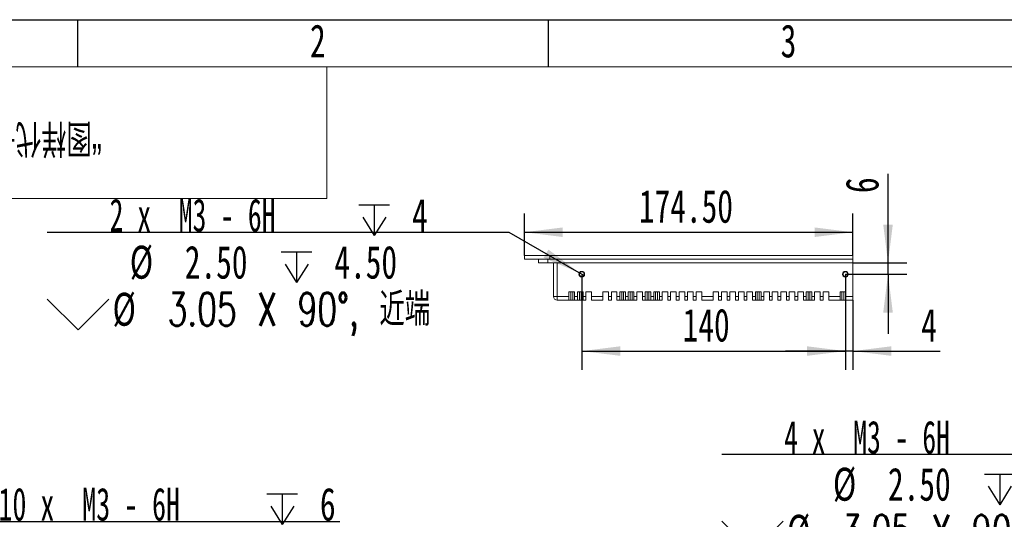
# Model space of a CAD drawing. Header units: millimetres. Extents: x 0 to 658, y -2 to 210.
# Tile 4 of 11: x 52 to 157, y 157 to 210. Entities that reach past the tile are written whole.
import ezdxf

# ---------------------------------------------------------------- set-up
doc = ezdxf.new("R2010")
doc.units = ezdxf.units.MM
doc.layers.add('图框', color=7, linetype='Continuous')
doc.layers.add('粗实线层', color=7, linetype='Continuous', lineweight=15)
doc.styles.add('SLDTEXTSTYLE0', font='TXT', dxfattribs={"width": 0.7})
doc.styles.add('SLDTEXTSTYLE1', font='TXT', dxfattribs={"width": 0.7, "bigfont": 'bigfont'})
doc.styles.add('SLDTEXTSTYLE5', font='TXT', dxfattribs={"width": 0.616667})
doc.styles.add('SLDTEXTSTYLE6', font='TXT', dxfattribs={"width": 0.623077})
doc.dimstyles.new('SLDDIMSTYLE0', dxfattribs={"dimtxt": 3.5, "dimasz": 4.08, "dimexe": 0, "dimexo": 0.0625, "dimgap": 0.875, "dimtad": 2, "dimlfac": 5, "dimrnd": 1e-09, "dimzin": 12, "dimdsep": 46, "dimtxsty": 'SLDTEXTSTYLE0', "dimsah": 1, "dimcen": 0.09, "dimadec": 0, "dimazin": 3, "dimtfac": 1, "dimtofl": 0, "dimtmove": 0, "dimatfit": 3, "dimfxl": 0, "dimfrac": 2, "dimtolj": 1, "dimtzin": 12, "dimarcsym": 0})
doc.dimstyles.new('SLDDIMSTYLE1', dxfattribs={"dimtxt": 3.5, "dimasz": 4.08, "dimexe": 0, "dimexo": 0.0625, "dimgap": 0.875, "dimtad": 0, "dimtih": 1, "dimtoh": 1, "dimdec": 6, "dimlfac": 5, "dimrnd": 1e-09, "dimzin": 12, "dimdsep": 46, "dimtxsty": 'SLDTEXTSTYLE0', "dimblk1": 'NONE', "dimsah": 1, "dimcen": 0, "dimadec": 0, "dimazin": 3, "dimtfac": 1, "dimtmove": 0, "dimatfit": 3, "dimldrblk": 'NONE', "dimfxl": 0, "dimfrac": 2, "dimtolj": 1, "dimtzin": 12, "dimarcsym": 0})
doc.dimstyles.new('SLDDIMSTYLE2', dxfattribs={"dimtxt": 3.5, "dimasz": 4.08, "dimexe": 0, "dimexo": 0.0625, "dimgap": 0.875, "dimtad": 2, "dimlfac": 5, "dimrnd": 1e-09, "dimzin": 12, "dimdsep": 46, "dimtxsty": 'SLDTEXTSTYLE0', "dimsah": 1, "dimcen": 0.09, "dimadec": 0, "dimazin": 3, "dimtfac": 1, "dimtmove": 0, "dimatfit": 0, "dimfxl": 0, "dimfrac": 2, "dimtolj": 1, "dimtzin": 12, "dimarcsym": 0})
doc.dimstyles.new('SLDDIMSTYLE4', dxfattribs={"dimtxt": 3.5, "dimasz": 4.08, "dimexe": 0, "dimexo": 0.0625, "dimgap": 0.875, "dimtad": 2, "dimlfac": 5, "dimrnd": 1e-09, "dimzin": 4, "dimdsep": 46, "dimtxsty": 'SLDTEXTSTYLE0', "dimsah": 1, "dimcen": 0.09, "dimadec": 0, "dimazin": 1, "dimtfac": 1, "dimtofl": 0, "dimtmove": 0, "dimatfit": 3, "dimfxl": 0, "dimfrac": 2, "dimtolj": 1, "dimtzin": 12, "dimarcsym": 0})

# ---------------------------------------------------------------- blocks, each defined once
blk = doc.blocks.new('SW_SYMBOL_HOLE_DEPTH')
at = {"layer": '图框', "color": 0}
for p, q in [((0, 875), (800, 875)), ((400, 875), (400, 75)), ((100, 555), (400, 75)), ((700, 555), (400, 75))]:
    blk.add_line(p, q, dxfattribs=at)
blk = doc.blocks.new('_D_19')
at = {"layer": '图框'}
for p, q in [((38.89, 147.07), (48.53, 156.69)), ((48.53, 156.69), (86.37, 156.69)), ((38.54, 146.71), (38.89, 147.07))]:
    blk.add_line(p, q, dxfattribs=at)
blk.add_solid([(38.89, 147.07), (42.14, 149.59), (41.42, 150.31)], dxfattribs=at)
at = {"layer": '图框', "xscale": 0.004072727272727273, "yscale": 0.004072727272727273, "zscale": 0.004072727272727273}
for p in [(78.63, 156.05), (69.37, 151.05)]:
    blk.add_blockref('SW_SYMBOL_HOLE_DEPTH', p, dxfattribs=at)
at = {"layer": '图框', "char_height": 3.5, "attachment_point": 1}
for s, insert, style in [('10 x  M3 - 6H', (50.12, 160.28), 'SLDTEXTSTYLE6'), ('6', (84.27, 160.28), 'SLDTEXTSTYLE0'), ('%%c', (53.28, 155.28), 'SLDTEXTSTYLE0'), ('2.50', (59.11, 155.28), 'SLDTEXTSTYLE0'), ('6.50', (75, 155.28), 'SLDTEXTSTYLE0')]:
    blk.add_mtext(s, dxfattribs=dict(at, insert=insert, style=style))
blk = doc.blocks.new('_NONE')
blk = doc.blocks.new('SW_SYMBOL_HOLE_SINK')
at = {"layer": '图框', "color": 0}
for p, q in [((0, 875), (800, 75)), ((800, 75), (1600, 875))]:
    blk.add_line(p, q, dxfattribs=at)
blk = doc.blocks.new('_D_31')
at = {"layer": '图框'}
for p, q in [((104.36, 187.4), (55.31, 187.4)), ((111.82, 183.11), (104.36, 187.4)), ((112.35, 182.81), (111.82, 183.11))]:
    blk.add_line(p, q, dxfattribs=at)
blk.add_solid([(111.82, 183.11), (108.54, 185.58), (108.03, 184.7)], dxfattribs=at)
at = {"layer": '图框', "xscale": 0.004072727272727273, "yscale": 0.004072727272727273, "zscale": 0.004072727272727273}
for name, p in [('SW_SYMBOL_HOLE_DEPTH', (88.41, 186.76)), ('SW_SYMBOL_HOLE_DEPTH', (80.16, 181.76)), ('SW_SYMBOL_HOLE_SINK', (55.31, 176.76))]:
    blk.add_blockref(name, p, dxfattribs=at)
at = {"layer": '图框', "char_height": 3.5, "attachment_point": 1}
for s, insert, style in [('2 x  M3 - 6H', (61.93, 190.99), 'SLDTEXTSTYLE5'), ('4', (94.05, 190.99), 'SLDTEXTSTYLE0'), ('%%c', (64.07, 185.99), 'SLDTEXTSTYLE0'), ('2.50', (69.91, 185.99), 'SLDTEXTSTYLE0'), ('4.50', (85.8, 185.99), 'SLDTEXTSTYLE0'), ('%%c', (62.24, 180.99), 'SLDTEXTSTYLE0'), ('3.05 X 90\\M+1818B, \\M+18BDF\\M+1925B', (68.08, 180.99), 'SLDTEXTSTYLE1')]:
    blk.add_mtext(s, dxfattribs=dict(at, insert=insert, style=style))
blk = doc.blocks.new('_D_32')
at = {"layer": '图框'}
for p, q in [((105.99, 184.96), (105.99, 189.42)), ((140.89, 184.96), (140.89, 189.42)), ((105.99, 187.42), (140.89, 187.42))]:
    blk.add_line(p, q, dxfattribs=at)
for points in [[(105.99, 187.42), (110.07, 186.91), (110.07, 187.93)], [(140.89, 187.42), (136.81, 187.93), (136.81, 186.91)]]:
    blk.add_solid(points, dxfattribs=at)
at = {"layer": '图框', "insert": (118.15, 191.93), "char_height": 3.5, "attachment_point": 1, "style": 'SLDTEXTSTYLE0'}
blk.add_mtext('174.50', dxfattribs=at)
blk = doc.blocks.new('_D_33')
at = {"layer": '图框'}
for p, q in [((112.09, 182.96), (112.09, 172.79)), ((140.09, 182.96), (140.09, 172.79)), ((112.09, 174.79), (140.09, 174.79))]:
    blk.add_line(p, q, dxfattribs=at)
for points in [[(112.09, 174.79), (116.17, 174.29), (116.17, 175.3)], [(140.09, 174.79), (136.01, 175.3), (136.01, 174.29)]]:
    blk.add_solid(points, dxfattribs=at)
at = {"layer": '图框', "insert": (122.8, 179.31), "char_height": 3.5, "attachment_point": 1, "style": 'SLDTEXTSTYLE0'}
blk.add_mtext('140', dxfattribs=at)
blk = doc.blocks.new('_D_34')
at = {"layer": '图框'}
for p, q in [((144.62, 184.16), (144.62, 193.61)), ((140.89, 184.16), (146.62, 184.16)), ((144.62, 182.96), (144.62, 184.16)), ((140.09, 182.96), (146.62, 182.96)), ((144.62, 182.96), (144.62, 176.61))]:
    blk.add_line(p, q, dxfattribs=at)
for points in [[(144.62, 184.16), (145.13, 188.24), (144.11, 188.24)], [(144.62, 182.96), (144.11, 178.88), (145.13, 178.88)]]:
    blk.add_solid(points, dxfattribs=at)
at = {"layer": '图框', "insert": (140.11, 191.58), "char_height": 3.5, "attachment_point": 1, "rotation": 90, "style": 'SLDTEXTSTYLE0'}
blk.add_mtext('6', dxfattribs=at)
blk = doc.blocks.new('_D_35')
at = {"layer": '图框'}
for p, q in [((140.09, 182.96), (140.09, 172.79)), ((140.89, 180.2), (140.89, 172.79)), ((140.09, 174.79), (133.74, 174.79)), ((140.89, 174.79), (140.09, 174.79)), ((140.89, 174.79), (150.17, 174.79))]:
    blk.add_line(p, q, dxfattribs=at)
for points in [[(140.09, 174.79), (136.01, 175.3), (136.01, 174.29)], [(140.89, 174.79), (144.97, 174.29), (144.97, 175.3)]]:
    blk.add_solid(points, dxfattribs=at)
at = {"layer": '图框', "insert": (148.14, 179.31), "char_height": 3.5, "attachment_point": 1, "style": 'SLDTEXTSTYLE0'}
blk.add_mtext('4', dxfattribs=at)
blk = doc.blocks.new('_D_40')
at = {"layer": '图框'}
for p, q in [((176, 163.81), (126.96, 163.81)), ((191.18, 137.55), (176, 163.81)), ((191.48, 137.03), (191.18, 137.55))]:
    blk.add_line(p, q, dxfattribs=at)
blk.add_solid([(191.18, 137.55), (189.57, 141.34), (188.69, 140.83)], dxfattribs=at)
at = {"layer": '图框', "xscale": 0.004072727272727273, "yscale": 0.004072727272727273, "zscale": 0.004072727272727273}
for name, p in [('SW_SYMBOL_HOLE_DEPTH', (160.06, 163.17)), ('SW_SYMBOL_HOLE_DEPTH', (154.86, 158.17)), ('SW_SYMBOL_HOLE_SINK', (126.96, 153.17))]:
    blk.add_blockref(name, p, dxfattribs=at)
at = {"layer": '图框', "char_height": 3.5, "attachment_point": 1}
for s, insert, style in [('4 x  M3 - 6H', (133.58, 167.4), 'SLDTEXTSTYLE5'), ('4', (165.69, 167.4), 'SLDTEXTSTYLE0'), ('%%c', (138.77, 162.4), 'SLDTEXTSTYLE0'), ('2.50', (144.61, 162.4), 'SLDTEXTSTYLE0'), ('4', (160.5, 162.4), 'SLDTEXTSTYLE0'), ('%%c', (133.89, 157.4), 'SLDTEXTSTYLE0'), ('3.05 X 90\\M+1818B, \\M+18BDF\\M+1925B', (139.72, 157.4), 'SLDTEXTSTYLE1')]:
    blk.add_mtext(s, dxfattribs=dict(at, insert=insert, style=style))

msp = doc.modelspace()

# ---------------------------------------------------------------- linework, layer by layer
at = {"color": 7, "linetype": 'Continuous', "lineweight": 15}
for p, q in [((105.98636994, 184.55784094), (105.98636994, 184.95784096)), ((108.68636945, 184.95784096), (105.98636994, 184.95784096)), ((108.68636945, 184.55784094), (105.98636994, 184.55784094)), ((107.48637, 184.15784092), (107.48637, 184.55784094)), ((108.48636904, 184.15784092), (107.48637, 184.15784092)), ((108.48636904, 184.55784094), (108.48636904, 184.15784092)), ((140.88636988, 184.15784092), (108.48636904, 184.15784092)), ((108.68636945, 184.55784094), (108.68636945, 184.95784096)), ((140.88636988, 184.95784096), (108.68636945, 184.95784096)), ((140.88636988, 184.55784094), (108.68636945, 184.55784094)), ((109.08637026, 180.59784096), (109.08637026, 184.15784092)), ((109.48636958, 184.15784092), (109.48636958, 180.59784096)), ((140.88636988, 184.55784094), (140.88636988, 184.95784096)), ((140.88636988, 184.15784092), (140.88636988, 184.55784094)), ((140.88636988, 184.15784092), (140.88636988, 180.59784096)), ((111.32636943, 181.09784086), (110.72636971, 181.09784086)), ((110.72636971, 180.59784096), (110.72636971, 181.09784086)), ((110.92637011, 181.09784086), (110.92637011, 180.1978409)), ((111.12637052, 180.1978409), (111.12637052, 181.09784086)), ((111.32636943, 180.59784096), (111.32636943, 181.09784086)), ((112.22636977, 181.09784086), (111.62637004, 181.09784086)), ((111.62637004, 180.59784096), (111.62637004, 181.09784086)), ((111.82637045, 181.09784086), (111.82637045, 180.1978409)), ((112.02636936, 180.1978409), (112.02636936, 181.09784086)), ((112.22636977, 180.59784096), (112.22636977, 181.09784086)), ((113.1263701, 181.09784086), (112.52637038, 181.09784086)), ((112.52637038, 180.59784096), (112.52637038, 181.09784086)), ((113.1263701, 180.59784096), (113.1263701, 181.09784086)), ((114.92636928, 181.09784086), (114.32636955, 181.09784086)), ((114.32636955, 180.59784096), (114.32636955, 181.09784086)), ((114.92636928, 180.59784096), (114.92636928, 181.09784086)), ((115.82636961, 181.09784086), (115.22636989, 181.09784086)), ((115.22636989, 180.59784096), (115.22636989, 181.09784086)), ((115.82636961, 180.59784096), (115.82636961, 181.09784086)), ((116.72636995, 181.09784086), (116.12637022, 181.09784086)), ((116.12637022, 180.59784096), (116.12637022, 181.09784086)), ((116.32636914, 181.09784086), (116.32636914, 180.1978409)), ((116.52636954, 180.1978409), (116.52636954, 181.09784086)), ((116.72636995, 180.59784096), (116.72636995, 181.09784086)), ((117.62636954, 181.09784086), (117.02636906, 181.09784086)), ((117.02636906, 180.59784096), (117.02636906, 181.09784086)), ((117.22636947, 181.09784086), (117.22636947, 180.1978409)), ((117.42636987, 180.1978409), (117.42636987, 181.09784086)), ((117.62636954, 180.59784096), (117.62636954, 181.09784086)), ((118.52636987, 181.09784086), (117.92637014, 181.09784086)), ((117.92637014, 180.59784096), (117.92637014, 181.09784086)), ((118.52636987, 180.59784096), (118.52636987, 181.09784086)), ((119.42636946, 181.09784086), (118.82636973, 181.09784086)), ((118.82636973, 180.59784096), (118.82636973, 181.09784086)), ((119.02637014, 181.09784086), (119.02637014, 180.1978409)), ((119.2263698, 180.1978409), (119.2263698, 181.09784086)), ((119.42636946, 180.59784096), (119.42636946, 181.09784086)), ((120.32636979, 181.09784086), (119.72637007, 181.09784086)), ((119.72637007, 180.59784096), (119.72637007, 181.09784086)), ((119.92636973, 181.09784086), (119.92636973, 180.1978409)), ((120.12637013, 180.1978409), (120.12637013, 181.09784086)), ((120.32636979, 180.59784096), (120.32636979, 181.09784086)), ((121.22637013, 181.09784086), (120.62636965, 181.09784086)), ((120.62636965, 180.59784096), (120.62636965, 181.09784086)), ((121.22637013, 180.59784096), (121.22637013, 181.09784086)), ((122.12636971, 181.09784086), (121.52636999, 181.09784086)), ((121.52636999, 180.59784096), (121.52636999, 181.09784086)), ((122.12636971, 180.59784096), (122.12636971, 181.09784086)), ((123.02637005, 181.09784086), (122.42636958, 181.09784086)), ((122.42636958, 180.59784096), (122.42636958, 181.09784086)), ((123.02637005, 180.59784096), (123.02637005, 181.09784086)), ((123.92636964, 181.09784086), (123.32636991, 181.09784086)), ((123.32636991, 180.59784096), (123.32636991, 181.09784086)), ((123.92636964, 180.59784096), (123.92636964, 181.09784086)), ((124.82636997, 181.09784086), (124.22636987, 181.09784086)), ((124.22636987, 180.59784096), (124.22636987, 181.09784086)), ((124.82636997, 180.59784096), (124.82636997, 181.09784086)), ((126.62636989, 181.09784086), (126.02636979, 181.09784086)), ((126.02636979, 180.59784096), (126.02636979, 181.09784086)), ((126.62636989, 180.59784096), (126.62636989, 181.09784086)), ((126.92636976, 180.59784096), (126.92636976, 181.09784086)), ((127.52636985, 181.09784086), (126.92636976, 181.09784086)), ((127.52636985, 180.59784096), (127.52636985, 181.09784086)), ((127.82636972, 180.59784096), (127.82636972, 181.09784086)), ((128.42636982, 181.09784086), (127.82636972, 181.09784086)), ((128.42636982, 180.59784096), (128.42636982, 181.09784086)), ((129.32636978, 181.09784086), (128.72636977, 181.09784086)), ((128.72636977, 180.59784096), (128.72636977, 181.09784086)), ((129.32636978, 180.59784096), (129.32636978, 181.09784086)), ((129.62636978, 180.59784096), (129.62636978, 181.09784086)), ((130.22636978, 181.09784086), (129.62636978, 181.09784086)), ((130.22636978, 180.59784096), (130.22636978, 181.09784086)), ((131.12636979, 181.09784086), (130.52636979, 181.09784086)), ((130.52636979, 180.59784096), (130.52636979, 181.09784086)), ((130.72636982, 181.09784086), (130.72636982, 180.1978409)), ((130.92636976, 180.1978409), (130.92636976, 181.09784086)), ((131.12636979, 180.59784096), (131.12636979, 181.09784086)), ((132.02636985, 181.09784086), (131.42636975, 181.09784086)), ((131.42636975, 180.59784096), (131.42636975, 181.09784086)), ((132.02636985, 180.59784096), (132.02636985, 181.09784086)), ((132.92636981, 181.09784086), (132.32636971, 181.09784086)), ((132.32636971, 180.59784096), (132.32636971, 181.09784086)), ((132.92636981, 180.59784096), (132.92636981, 181.09784086)), ((133.22636986, 180.59784096), (133.22636986, 181.09784086)), ((133.82636996, 181.09784086), (133.22636986, 181.09784086)), ((133.82636996, 180.59784096), (133.82636996, 181.09784086)), ((134.72636992, 181.09784086), (134.12636982, 181.09784086)), ((134.12636982, 180.59784096), (134.12636982, 181.09784086)), ((134.72636992, 180.59784096), (134.72636992, 181.09784086)), ((135.62636988, 181.09784086), (135.02636978, 181.09784086)), ((135.02636978, 180.59784096), (135.02636978, 181.09784086)), ((135.62636988, 180.59784096), (135.62636988, 181.09784086)), ((136.52636984, 181.09784086), (135.92636974, 181.09784086)), ((135.92636974, 180.59784096), (135.92636974, 181.09784086)), ((136.12636977, 181.09784086), (136.12636977, 180.1978409)), ((136.32636943, 180.1978409), (136.32636943, 181.09784086)), ((136.52636984, 180.59784096), (136.52636984, 181.09784086)), ((137.42636943, 181.09784086), (136.8263697, 181.09784086)), ((136.8263697, 180.59784096), (136.8263697, 181.09784086)), ((137.42636943, 180.59784096), (137.42636943, 181.09784086)), ((138.32636976, 181.09784086), (137.72637004, 181.09784086)), ((137.72637004, 180.59784096), (137.72637004, 181.09784086)), ((138.32636976, 181.09784086), (138.32636976, 180.59784096)), ((139.52636996, 180.59784096), (139.52636996, 181.09784086)), ((140.12636968, 181.09784086), (139.52636996, 181.09784086)), ((139.72636962, 181.09784086), (139.72636962, 180.1978409)), ((139.92637002, 180.1978409), (139.92637002, 181.09784086)), ((140.12636968, 180.59784096), (140.12636968, 181.09784086)), ((109.48636958, 180.59784096), (109.08637026, 180.59784096)), ((109.48636958, 180.59784096), (110.72636971, 180.59784096)), ((109.48636958, 180.1978409), (109.48636958, 180.59784096)), ((110.72636971, 180.1978409), (109.48636958, 180.1978409)), ((110.72636971, 180.59784096), (110.72636971, 180.1978409)), ((110.92637011, 180.1978409), (110.72636971, 180.1978409)), ((111.12637052, 180.1978409), (110.92637011, 180.1978409)), ((111.32636943, 180.1978409), (111.12637052, 180.1978409)), ((111.32636943, 180.59784096), (111.62637004, 180.59784096)), ((111.32636943, 180.59784096), (111.32636943, 180.1978409)), ((111.62637004, 180.1978409), (111.32636943, 180.1978409)), ((111.62637004, 180.59784096), (111.62637004, 180.1978409)), ((111.82637045, 180.1978409), (111.62637004, 180.1978409)), ((112.02636936, 180.1978409), (111.82637045, 180.1978409)), ((112.22636977, 180.1978409), (112.02636936, 180.1978409)), ((112.22636977, 180.59784096), (112.22636977, 180.1978409)), ((112.22636977, 180.59784096), (112.52637038, 180.59784096)), ((112.52637038, 180.1978409), (112.22636977, 180.1978409)), ((112.52637038, 180.59784096), (112.52637038, 180.1978409)), ((113.1263701, 180.59784096), (114.32636955, 180.59784096)), ((113.1263701, 180.59784096), (113.1263701, 180.1978409)), ((114.32636955, 180.1978409), (113.1263701, 180.1978409)), ((114.32636955, 180.59784096), (114.32636955, 180.1978409)), ((114.92636928, 180.59784096), (114.92636928, 180.1978409)), ((114.92636928, 180.59784096), (115.22636989, 180.59784096)), ((115.22636989, 180.1978409), (114.92636928, 180.1978409)), ((115.22636989, 180.59784096), (115.22636989, 180.1978409)), ((115.82636961, 180.59784096), (115.82636961, 180.1978409)), ((115.82636961, 180.59784096), (116.12637022, 180.59784096)), ((116.12637022, 180.1978409), (115.82636961, 180.1978409)), ((116.12637022, 180.59784096), (116.12637022, 180.1978409)), ((116.32636914, 180.1978409), (116.12637022, 180.1978409)), ((116.52636954, 180.1978409), (116.32636914, 180.1978409)), ((116.72636995, 180.1978409), (116.52636954, 180.1978409)), ((116.72636995, 180.59784096), (117.02636906, 180.59784096)), ((116.72636995, 180.59784096), (116.72636995, 180.1978409)), ((117.02636906, 180.1978409), (116.72636995, 180.1978409)), ((117.02636906, 180.59784096), (117.02636906, 180.1978409)), ((117.22636947, 180.1978409), (117.02636906, 180.1978409)), ((117.42636987, 180.1978409), (117.22636947, 180.1978409)), ((117.62636954, 180.1978409), (117.42636987, 180.1978409)), ((117.62636954, 180.59784096), (117.92637014, 180.59784096)), ((117.62636954, 180.59784096), (117.62636954, 180.1978409)), ((117.92637014, 180.1978409), (117.62636954, 180.1978409)), ((117.92637014, 180.59784096), (117.92637014, 180.1978409)), ((118.52636987, 180.59784096), (118.82636973, 180.59784096)), ((118.52636987, 180.59784096), (118.52636987, 180.1978409)), ((118.82636973, 180.1978409), (118.52636987, 180.1978409)), ((118.82636973, 180.59784096), (118.82636973, 180.1978409)), ((119.02637014, 180.1978409), (118.82636973, 180.1978409)), ((119.2263698, 180.1978409), (119.02637014, 180.1978409)), ((119.42636946, 180.1978409), (119.2263698, 180.1978409)), ((119.42636946, 180.59784096), (119.72637007, 180.59784096)), ((119.42636946, 180.59784096), (119.42636946, 180.1978409)), ((119.72637007, 180.1978409), (119.42636946, 180.1978409)), ((119.72637007, 180.59784096), (119.72637007, 180.1978409)), ((119.92636973, 180.1978409), (119.72637007, 180.1978409)), ((120.12637013, 180.1978409), (119.92636973, 180.1978409)), ((120.32636979, 180.1978409), (120.12637013, 180.1978409)), ((120.32636979, 180.59784096), (120.62636965, 180.59784096)), ((120.32636979, 180.59784096), (120.32636979, 180.1978409)), ((120.62636965, 180.1978409), (120.32636979, 180.1978409)), ((120.62636965, 180.59784096), (120.62636965, 180.1978409)), ((121.22637013, 180.59784096), (121.52636999, 180.59784096)), ((121.22637013, 180.59784096), (121.22637013, 180.1978409)), ((121.52636999, 180.1978409), (121.22637013, 180.1978409)), ((121.52636999, 180.59784096), (121.52636999, 180.1978409)), ((122.12636971, 180.59784096), (122.42636958, 180.59784096)), ((122.12636971, 180.59784096), (122.12636971, 180.1978409)), ((122.42636958, 180.1978409), (122.12636971, 180.1978409)), ((122.42636958, 180.59784096), (122.42636958, 180.1978409)), ((123.02637005, 180.59784096), (123.32636991, 180.59784096)), ((123.02637005, 180.59784096), (123.02637005, 180.1978409)), ((123.32636991, 180.1978409), (123.02637005, 180.1978409)), ((123.32636991, 180.59784096), (123.32636991, 180.1978409)), ((123.92636964, 180.59784096), (124.22636987, 180.59784096)), ((123.92636964, 180.59784096), (123.92636964, 180.1978409)), ((124.22636987, 180.1978409), (123.92636964, 180.1978409)), ((124.22636987, 180.59784096), (124.22636987, 180.1978409)), ((124.82636997, 180.59784096), (126.02636979, 180.59784096)), ((124.82636997, 180.59784096), (124.82636997, 180.1978409)), ((126.02636979, 180.1978409), (124.82636997, 180.1978409)), ((126.02636979, 180.59784096), (126.02636979, 180.1978409)), ((126.62636989, 180.59784096), (126.92636976, 180.59784096)), ((126.62636989, 180.59784096), (126.62636989, 180.1978409)), ((126.92636976, 180.1978409), (126.62636989, 180.1978409)), ((126.92636976, 180.59784096), (126.92636976, 180.1978409)), ((127.52636985, 180.59784096), (127.52636985, 180.1978409)), ((127.52636985, 180.59784096), (127.82636972, 180.59784096)), ((127.82636972, 180.1978409), (127.52636985, 180.1978409)), ((127.82636972, 180.59784096), (127.82636972, 180.1978409)), ((128.42636982, 180.59784096), (128.72636977, 180.59784096)), ((128.42636982, 180.59784096), (128.42636982, 180.1978409)), ((128.72636977, 180.1978409), (128.42636982, 180.1978409)), ((128.72636977, 180.59784096), (128.72636977, 180.1978409)), ((129.32636978, 180.59784096), (129.62636978, 180.59784096)), ((129.32636978, 180.59784096), (129.32636978, 180.1978409)), ((129.62636978, 180.1978409), (129.32636978, 180.1978409)), ((129.62636978, 180.59784096), (129.62636978, 180.1978409)), ((130.22636978, 180.59784096), (130.22636978, 180.1978409)), ((130.22636978, 180.59784096), (130.52636979, 180.59784096)), ((130.52636979, 180.1978409), (130.22636978, 180.1978409)), ((130.52636979, 180.59784096), (130.52636979, 180.1978409)), ((130.72636982, 180.1978409), (130.52636979, 180.1978409)), ((130.92636976, 180.1978409), (130.72636982, 180.1978409)), ((131.12636979, 180.1978409), (130.92636976, 180.1978409)), ((131.12636979, 180.59784096), (131.42636975, 180.59784096)), ((131.12636979, 180.59784096), (131.12636979, 180.1978409)), ((131.42636975, 180.1978409), (131.12636979, 180.1978409)), ((131.42636975, 180.59784096), (131.42636975, 180.1978409)), ((132.02636985, 180.59784096), (132.32636971, 180.59784096)), ((132.02636985, 180.59784096), (132.02636985, 180.1978409)), ((132.32636971, 180.1978409), (132.02636985, 180.1978409)), ((132.32636971, 180.59784096), (132.32636971, 180.1978409)), ((132.92636981, 180.59784096), (133.22636986, 180.59784096)), ((132.92636981, 180.59784096), (132.92636981, 180.1978409)), ((133.22636986, 180.1978409), (132.92636981, 180.1978409)), ((133.22636986, 180.59784096), (133.22636986, 180.1978409)), ((133.82636996, 180.59784096), (133.82636996, 180.1978409)), ((133.82636996, 180.59784096), (134.12636982, 180.59784096)), ((134.12636982, 180.1978409), (133.82636996, 180.1978409)), ((134.12636982, 180.59784096), (134.12636982, 180.1978409)), ((134.72636992, 180.59784096), (134.72636992, 180.1978409)), ((134.72636992, 180.59784096), (135.02636978, 180.59784096)), ((135.02636978, 180.1978409), (134.72636992, 180.1978409)), ((135.02636978, 180.59784096), (135.02636978, 180.1978409)), ((135.62636988, 180.59784096), (135.62636988, 180.1978409)), ((135.62636988, 180.59784096), (135.92636974, 180.59784096)), ((135.92636974, 180.1978409), (135.62636988, 180.1978409)), ((135.92636974, 180.59784096), (135.92636974, 180.1978409)), ((136.12636977, 180.1978409), (135.92636974, 180.1978409)), ((136.32636943, 180.1978409), (136.12636977, 180.1978409)), ((136.52636984, 180.1978409), (136.32636943, 180.1978409)), ((136.52636984, 180.59784096), (136.8263697, 180.59784096)), ((136.52636984, 180.59784096), (136.52636984, 180.1978409)), ((136.8263697, 180.1978409), (136.52636984, 180.1978409)), ((136.8263697, 180.59784096), (136.8263697, 180.1978409)), ((137.42636943, 180.59784096), (137.72637004, 180.59784096)), ((137.42636943, 180.59784096), (137.42636943, 180.1978409)), ((137.72637004, 180.1978409), (137.42636943, 180.1978409)), ((137.72637004, 180.59784096), (137.72637004, 180.1978409)), ((138.32636976, 180.59784096), (139.52636996, 180.59784096)), ((138.32636976, 180.1978409), (138.32636976, 180.59784096)), ((139.52636996, 180.1978409), (138.32636976, 180.1978409)), ((139.52636996, 180.59784096), (139.52636996, 180.1978409)), ((139.72636962, 180.1978409), (139.52636996, 180.1978409)), ((139.92637002, 180.1978409), (139.72636962, 180.1978409)), ((140.12636968, 180.1978409), (139.92637002, 180.1978409)), ((140.12636968, 180.59784096), (140.88636988, 180.59784096)), ((140.12636968, 180.59784096), (140.12636968, 180.1978409)), ((140.88636988, 180.1978409), (140.12636968, 180.1978409)), ((140.88636988, 180.59784096), (140.88636988, 180.1978409))]:
    msp.add_line(p, q, dxfattribs=at)
for centre, radius in [((112.08636979, 182.95784094), 0.305), ((112.08636979, 182.95784094), 0.25), ((140.08636979, 182.95784094), 0.305), ((140.08636979, 182.95784094), 0.25)]:
    msp.add_circle(centre, radius, dxfattribs=at)
at = {"color": 7, "linetype": 'Continuous', "lineweight": 0}
for centre in [(112.08636979, 182.95784094), (140.08636979, 182.95784094)]:
    msp.add_arc(centre, 0.3, 255, 195, dxfattribs=at)
at = {"color": 7, "linetype": 'Continuous', "lineweight": 15}
msp.add_arc((109.48636979, 180.59784094), 0.4, 180, 270, dxfattribs=at)
at = {"layer": '图框'}
for p, q in [((0, 210), (297, 210)), ((58.5, 210), (58.5, 205)), ((108.5, 210), (108.5, 205))]:
    msp.add_line(p, q, dxfattribs=at)
at = {"layer": '图框', "linetype": 'Continuous', "lineweight": 15}
msp.add_line((25, 205), (292, 205), dxfattribs=at)
at = {"layer": '粗实线层'}
for p, q in [((85, 191), (85, 205)), ((25, 191), (85, 191))]:
    msp.add_line(p, q, dxfattribs=at)

# ---------------------------------------------------------------- texts
at = {"layer": '图框', "char_height": 3.5, "attachment_point": 2, "style": 'SLDTEXTSTYLE0'}
for s, insert in [('2', (84.04444444, 209.49728633)), ('3', (134.04444444, 209.49728633))]:
    msp.add_mtext(s, dxfattribs=dict(at, insert=insert))
at = {"layer": '图框', "insert": (54.64351581, 195.6547288), "char_height": 3.5, "attachment_point": 2, "rotation": 180, "style": 'SLDTEXTSTYLE1'}
msp.add_mtext('\\M+18167图样\\M+191E3\\M+18D86\\M+18168', dxfattribs=at)

# ---------------------------------------------------------------- dimensions: what is measured, and where the dimension line sits
at = {"layer": '图框'}
dim = msp.add_linear_dim(base=(144.6196066, 184.15784094), p1=(140.08636979, 182.95784094), p2=(140.88636979, 184.15784094), angle=90, dimstyle='SLDDIMSTYLE2', dxfattribs=at)
dim.commit()
dim.dimension.update_dxf_attribs({"geometry": '_D_34', "text_midpoint": (144.6196066, 192.59570411), "dimtype": 160})
for base, p1, p2, dimstyle, picture, middle in [((140.88636979, 187.41942217), (105.98636979, 184.95784094), (140.88636979, 184.95784094), 'SLDDIMSTYLE4', '_D_32', (124.25683628, 187.41942217)), ((140.08636979, 174.79437553), (112.08636979, 182.95784094), (140.08636979, 182.95784094), 'SLDDIMSTYLE0', '_D_33', (125.85836042, 174.79437553)), ((140.08636979, 174.79437553), (140.88636979, 180.19784094), (140.08636979, 182.95784094), 'SLDDIMSTYLE2', '_D_35', (149.15412248, 174.79437553))]:
    dim = msp.add_linear_dim(base=base, p1=p1, p2=p2, dimstyle=dimstyle, dxfattribs=at)
    dim.commit()
    dim.dimension.update_dxf_attribs({"geometry": picture, "text_midpoint": middle, "dimtype": 160})
for p1, p2, text, picture, middle in [((112.35076111, 182.80578099), (111.82197847, 183.10990089), '2 x  M3 - 6H {\\fGDT;x} 4\\P%%c 2.50 {\\fGDT;x} 4.50\\P{\\fGDT;w}%%c 3.05 X 90°, 近端', '_D_31', (79.04239466, 183.97375759)), ((191.48031121, 137.02565111), (191.17516341, 137.55384125), '4 x  M3 - 6H {\\fGDT;x} 4\\P%%c 2.50 {\\fGDT;x} 4\\P{\\fGDT;w}%%c 3.05 X 90°, 近端', '_D_40', (150.68869254, 160.38387179)), ((38.53513052, 146.71312398), (38.88899263, 147.06636839), '10 x  M3 - 6H {\\fGDT;x} 6\\P%%c 2.50 {\\fGDT;x} 6.50\\P', '_D_19', (68.24660434, 155.76355253))]:
    dim = msp.add_diameter_dim_2p(p1=p1, p2=p2, text=text, dimstyle='SLDDIMSTYLE1', override={"dimpost": '<>'}, dxfattribs=at)
    dim.commit()
    dim.dimension.update_dxf_attribs({"geometry": picture, "text_midpoint": middle, "dimtype": 163})

doc.saveas('drawing.dxf')
